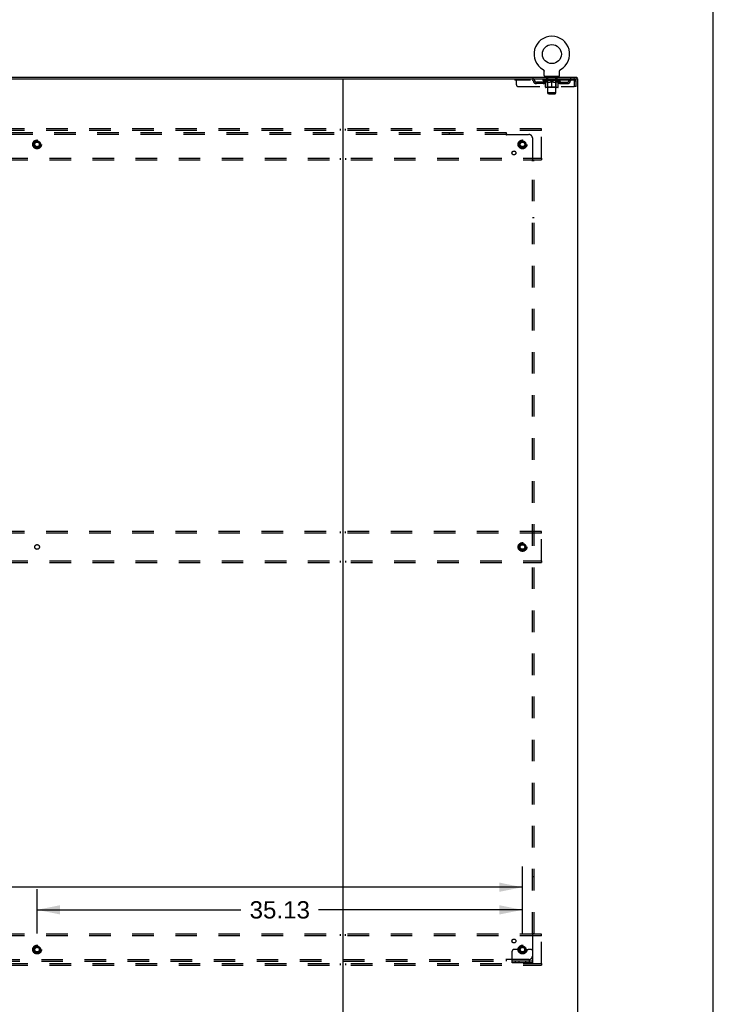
# Model space of a CAD drawing. Header units: inches. Extents: x 0 to 283, y 0 to 183.
# Tile 82 of 82: x 233 to 283, y 63 to 134. Entities that reach past the tile are written whole.
import ezdxf

# ---------------------------------------------------------------- set-up
doc = ezdxf.new("R2010")
doc.units = ezdxf.units.IN
doc.header["$LTSCALE"] = 15.583333
doc.header["$MEASUREMENT"] = 0
doc.linetypes.add('DOT', pattern=[0.2, 0.1, -0.1])
doc.linetypes.add('HIDDEN', pattern=[0.2, 0.1, -0.1])
doc.layers.get('0').update_dxf_attribs({"linetype": 'CONTINUOUS'})
for name, color, linetype in [('DEFAULT_2', 8, 'HIDDEN'), ('DIMENSIONS', 7, 'CONTINUOUS'), ('SUBPANEL', 7, 'CONTINUOUS')]:
    doc.layers.add(name, color=color, linetype=linetype)
doc.styles.get("Standard").update_dxf_attribs({"font": 'arial.ttf'})
doc.dimstyles.new('DIMSTYLE_1', dxfattribs={"dimtxt": 1.25, "dimasz": 1.666667, "dimexe": 0.09, "dimexo": 0.07, "dimgap": 0.0375, "dimtad": 0, "dimtih": 1, "dimtoh": 1, "dimzin": 4, "dimdsep": 46, "dimtxsty": 'Standard', "dimblk": '_FILLED', "dimblk1": '_FILLED', "dimblk2": '_FILLED', "dimcen": 0.09, "dimadec": 3, "dimazin": 1, "dimtfac": 1, "dimtdec": 3, "dimtofl": 0, "dimtmove": 0, "dimatfit": 3, "dimldrblk": '_FILLED', "dimfxl": 0, "dimtolj": 1, "dimtzin": 4, "dimarcsym": 0})

# ---------------------------------------------------------------- blocks, each defined once
blk = doc.blocks.new('_FILLED')
at = {"color": 0, "linetype": 'ByBlock'}
blk.add_solid([(0, 0), (-1, 0.2), (-1, -0.2)], dxfattribs=at)
blk = doc.blocks.new('*D7')
at = {"layer": 'DIMENSIONS', "color": 2, "linetype": 'Continuous'}
for p, q in [((234.399, 68.357), (234.399, 71.566)), ((269.524, 68.357), (269.524, 71.566)), ((234.399, 70.066), (249.152, 70.066)), ((269.524, 70.066), (254.77, 70.066))]:
    blk.add_line(p, q, dxfattribs=at)
at = {"layer": 'DIMENSIONS', "color": 2, "linetype": 'Continuous', "xscale": 1.6666666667, "yscale": 1.6666666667, "zscale": 1.6666666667, "rotation": 180}
blk.add_blockref('_FILLED', (234.399, 70.066), dxfattribs=at)
at = {"layer": 'DIMENSIONS', "color": 2, "linetype": 'Continuous', "xscale": 1.6666666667, "yscale": 1.6666666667, "zscale": 1.6666666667}
blk.add_blockref('_FILLED', (269.524, 70.066), dxfattribs=at)
at = {"layer": 'DIMENSIONS', "color": 2, "linetype": 'Continuous', "insert": (251.961, 70.691), "char_height": 1.25, "width": 4.36803, "attachment_point": 2, "line_spacing_factor": 0.9}
blk.add_mtext('35.13', dxfattribs=at)
blk = doc.blocks.new('*D8')
at = {"layer": 'DIMENSIONS', "color": 2, "linetype": 'Continuous'}
for p, q in [((199.274, 68.357), (199.274, 73.202)), ((269.524, 68.357), (269.524, 73.202)), ((199.274, 71.702), (226.714, 71.702)), ((269.524, 71.702), (232.332, 71.702))]:
    blk.add_line(p, q, dxfattribs=at)
at = {"layer": 'DIMENSIONS', "color": 2, "linetype": 'Continuous', "xscale": 1.6666666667, "yscale": 1.6666666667, "zscale": 1.6666666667, "rotation": 180}
blk.add_blockref('_FILLED', (199.274, 71.702), dxfattribs=at)
at = {"layer": 'DIMENSIONS', "color": 2, "linetype": 'Continuous', "xscale": 1.6666666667, "yscale": 1.6666666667, "zscale": 1.6666666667}
blk.add_blockref('_FILLED', (269.524, 71.702), dxfattribs=at)
at = {"layer": 'DIMENSIONS', "color": 2, "linetype": 'Continuous', "insert": (229.523, 72.327), "char_height": 1.25, "width": 4.36803, "attachment_point": 2, "line_spacing_factor": 0.9}
blk.add_mtext('70.25', dxfattribs=at)

msp = doc.modelspace()

# ---------------------------------------------------------------- linework, layer by layer
at = {"color": 7, "linetype": 'Continuous'}
for p, q in [((283.333, 0), (283.333, 183.333)), ((271.013, 130.854), (271.013, 130.854)), ((271.013, 130.854), (271.018, 130.851)), ((271.016, 130.852), (271.015, 130.853)), ((271.018, 130.851), (271.022, 130.848)), ((271.022, 130.848), (271.026, 130.846)), ((271.026, 130.846), (271.03, 130.842)), ((271.03, 130.843), (271.034, 130.839)), ((271.034, 130.839), (271.038, 130.836)), ((271.038, 130.836), (271.042, 130.833)), ((271.042, 130.833), (271.045, 130.829)), ((271.045, 130.829), (271.049, 130.825)), ((271.049, 130.825), (271.052, 130.821)), ((271.052, 130.822), (271.055, 130.818)), ((271.055, 130.818), (271.058, 130.813)), ((271.058, 130.814), (271.061, 130.809)), ((271.061, 130.809), (271.064, 130.805)), ((271.064, 130.805), (271.067, 130.801)), ((271.067, 130.801), (271.069, 130.796)), ((271.069, 130.796), (271.072, 130.792)), ((271.072, 130.792), (271.074, 130.787)), ((271.074, 130.787), (271.076, 130.783)), ((271.076, 130.783), (271.077, 130.778)), ((271.077, 130.778), (271.079, 130.773)), ((271.079, 130.773), (271.081, 130.768)), ((271.081, 130.768), (271.082, 130.763)), ((271.082, 130.763), (271.083, 130.758)), ((271.083, 130.758), (271.084, 130.753)), ((271.084, 130.753), (271.085, 130.748)), ((271.086, 130.733), (271.086, 130.729)), ((271.086, 130.415), (271.086, 130.729)), ((272.211, 130.415), (272.211, 130.729)), ((272.212, 130.748), (272.213, 130.753)), ((272.212, 130.743), (272.212, 130.748)), ((272.213, 130.753), (272.214, 130.758)), ((272.214, 130.758), (272.215, 130.763)), ((272.215, 130.763), (272.217, 130.768)), ((272.217, 130.768), (272.218, 130.773)), ((272.218, 130.773), (272.22, 130.778)), ((272.22, 130.778), (272.222, 130.783)), ((272.222, 130.783), (272.224, 130.787)), ((272.224, 130.787), (272.226, 130.792)), ((272.226, 130.792), (272.228, 130.796)), ((272.228, 130.796), (272.231, 130.801)), ((272.23, 130.801), (272.233, 130.805)), ((272.233, 130.805), (272.236, 130.809)), ((272.236, 130.809), (272.239, 130.814)), ((272.239, 130.813), (272.242, 130.818)), ((272.242, 130.818), (272.245, 130.822)), ((272.245, 130.821), (272.249, 130.825)), ((272.248, 130.825), (272.252, 130.829)), ((272.252, 130.829), (272.256, 130.833)), ((272.255, 130.833), (272.259, 130.836)), ((272.259, 130.836), (272.263, 130.839)), ((272.263, 130.839), (272.267, 130.843)), ((272.267, 130.842), (272.271, 130.846)), ((272.271, 130.846), (272.275, 130.848)), ((272.275, 130.848), (272.28, 130.851)), ((272.275, 130.848), (272.277, 130.849)), ((272.28, 130.851), (272.284, 130.854)), ((272.283, 130.853), (272.281, 130.852)), ((195.836, 130.316), (273.461, 130.316)), ((212.858, 130.191), (256.439, 130.191)), ((256.524, 130.191), (256.524, 58.441)), ((256.608, 130.191), (273.524, 130.191)), ((272.149, 130.346), (271.149, 130.346)), ((271.149, 130.346), (271.149, 130.316)), ((272.149, 130.346), (272.149, 130.316)), ((273.461, 130.316), (273.461, 130.191)), ((273.524, 58.441), (273.524, 130.191))]:
    msp.add_line(p, q, dxfattribs=at)
at = {"color": 3, "linetype": 'Continuous'}
msp.add_line((256.439, 130.191), (256.608, 130.191), dxfattribs=at)
at = {"color": 7, "linetype": 'Continuous'}
for points in [[(271.085, 130.748), (271.085, 130.743), (271.086, 130.738), (271.086, 130.733)], [(272.211, 130.729), (272.211, 130.733), (272.211, 130.738), (272.212, 130.743)], [(272.211, 130.729), (272.211, 130.733), (272.211, 130.738)]]:
    msp.add_lwpolyline(points, dxfattribs=at)
msp.add_circle((271.649, 131.974), 0.688, dxfattribs=at)
for centre, radius, start, end in [((271.649, 131.974), 1.288, 299.50527, 240.49473), ((271.155, 130.415), 0.069, 180, 265), ((272.142, 130.415), 0.069, 275, 360)]:
    msp.add_arc(centre, radius, start, end, dxfattribs=at)
at = {"layer": 'DEFAULT_2', "color": 8, "linetype": 'HIDDEN'}
for p, q in [((271.021, 130.849), (271.022, 130.848)), ((272.284, 130.854), (272.284, 130.854)), ((268.961, 130.191), (268.961, 130.087)), ((273.232, 130.087), (268.961, 130.087)), ((269.086, 129.753), (269.086, 130.191)), ((270.061, 130.191), (270.061, 130.087)), ((270.534, 129.836), (270.534, 129.94)), ((271.017, 129.94), (270.534, 129.94)), ((271.017, 129.836), (270.534, 129.836)), ((270.784, 129.836), (270.784, 129.94)), ((271.015, 130.061), (271.015, 130.108)), ((272.282, 130.061), (271.015, 130.061)), ((271.175, 129.949), (271.015, 130.061)), ((271.025, 130.101), (271.025, 130.108)), ((271.034, 130.098), (271.034, 130.101)), ((271.034, 130.098), (272.264, 130.098)), ((271.043, 130.098), (271.043, 130.101)), ((271.043, 130.098), (271.043, 130.101)), ((271.054, 130.101), (271.054, 130.108)), ((271.07, 130.098), (271.07, 130.101)), ((271.072, 130.098), (271.072, 130.101)), ((271.1, 130.101), (271.1, 130.108)), ((271.115, 130.098), (271.115, 130.101)), ((271.117, 130.098), (271.117, 130.101)), ((271.322, 130.101), (271.12, 130.101)), ((271.164, 130.101), (271.164, 130.108)), ((271.165, 130.098), (271.165, 130.101)), ((271.166, 130.098), (271.166, 130.101)), ((271.169, 130.098), (271.169, 130.101)), ((271.175, 129.949), (271.185, 129.949)), ((271.176, 130.098), (271.176, 130.101)), ((271.176, 130.098), (271.176, 130.101)), ((271.179, 130.098), (271.179, 130.101)), ((271.183, 130.098), (271.183, 130.102)), ((271.185, 129.586), (271.185, 129.993)), ((271.187, 130.098), (271.187, 130.101)), ((271.201, 130.098), (271.201, 130.101)), ((271.211, 130.087), (271.211, 130.191)), ((271.219, 130.098), (271.219, 130.101)), ((271.22, 130.098), (271.22, 130.103)), ((271.24, 130.098), (271.24, 130.101)), ((271.242, 130.101), (271.242, 130.108)), ((271.246, 130.346), (271.246, 130.316)), ((271.251, 130.098), (271.251, 130.101)), ((271.255, 130.098), (271.255, 130.101)), ((271.265, 130.098), (271.265, 130.101)), ((271.276, 130.098), (271.276, 130.105)), ((271.284, 130.256), (271.284, 130.336)), ((271.291, 130.098), (271.291, 130.101)), ((271.354, 130.246), (271.294, 130.246)), ((271.294, 130.098), (271.294, 130.101)), ((271.322, 130.098), (271.322, 130.101)), ((271.389, 130.101), (271.327, 130.101)), ((271.327, 129.949), (271.507, 129.949)), ((271.332, 130.101), (271.332, 130.108)), ((271.336, 129.589), (271.336, 130.058)), ((271.339, 130.098), (271.339, 130.101)), ((271.343, 130.098), (271.343, 130.101)), ((271.349, 129.165), (271.349, 130.236)), ((271.349, 130.098), (271.349, 130.106)), ((271.354, 130.098), (271.354, 130.101)), ((271.365, 130.098), (271.365, 130.101)), ((271.389, 130.098), (271.389, 130.101)), ((271.464, 130.101), (271.404, 130.101)), ((271.425, 130.098), (271.425, 130.101)), ((271.432, 130.101), (271.432, 130.108)), ((271.436, 130.098), (271.436, 130.101)), ((271.438, 130.098), (271.438, 130.107)), ((271.441, 130.098), (271.441, 130.101)), ((271.448, 130.098), (271.448, 130.101)), ((271.464, 130.098), (271.464, 130.101)), ((271.544, 130.101), (271.49, 130.101)), ((271.503, 130.098), (271.503, 130.101)), ((271.534, 130.101), (271.612, 130.105)), ((271.539, 130.101), (271.539, 130.108)), ((271.539, 130.107), (271.539, 130.108)), ((271.539, 130.101), (271.539, 130.107)), ((271.539, 130.098), (271.539, 130.101)), ((271.543, 130.098), (271.543, 130.101)), ((271.544, 130.098), (271.544, 130.101)), ((271.545, 130.098), (271.545, 130.101)), ((271.58, 130.101), (271.644, 130.101)), ((271.585, 130.098), (271.585, 130.101)), ((271.59, 130.101), (271.59, 130.104)), ((271.612, 130.101), (271.612, 130.105)), ((271.628, 130.098), (271.628, 130.101)), ((271.646, 130.101), (271.646, 130.101)), ((271.646, 130.098), (271.646, 130.101)), ((271.646, 130.098), (271.646, 130.101)), ((271.649, 130.101), (271.649, 130.108)), ((271.649, 130.108), (271.763, 130.101)), ((271.649, 129.549), (271.649, 129.993)), ((271.651, 130.098), (271.651, 130.101)), ((271.651, 130.098), (271.651, 130.101)), ((271.651, 130.101), (271.651, 130.101)), ((271.669, 130.101), (271.718, 130.101)), ((271.669, 130.098), (271.669, 130.101)), ((271.712, 130.098), (271.712, 130.101)), ((271.753, 130.101), (271.808, 130.101)), ((271.753, 130.098), (271.753, 130.101)), ((271.753, 130.098), (271.753, 130.101)), ((271.754, 130.098), (271.754, 130.101)), ((271.758, 130.107), (271.759, 130.108)), ((271.758, 130.101), (271.758, 130.107)), ((271.758, 130.098), (271.758, 130.101)), ((271.759, 130.101), (271.759, 130.108)), ((271.79, 129.949), (271.97, 129.949)), ((271.795, 130.098), (271.795, 130.101)), ((271.834, 130.101), (271.893, 130.101)), ((271.834, 130.098), (271.834, 130.101)), ((271.849, 130.098), (271.849, 130.101)), ((271.856, 130.098), (271.856, 130.101)), ((271.859, 130.098), (271.859, 130.107)), ((271.862, 130.098), (271.862, 130.101)), ((271.865, 130.101), (271.865, 130.108)), ((271.872, 130.098), (271.872, 130.101)), ((271.909, 130.101), (271.971, 130.101)), ((271.909, 130.098), (271.909, 130.101)), ((271.933, 130.098), (271.933, 130.101)), ((272.004, 130.246), (271.944, 130.246)), ((271.944, 130.098), (271.944, 130.101)), ((271.948, 130.098), (271.948, 130.106)), ((271.949, 129.165), (271.949, 130.236)), ((271.954, 130.098), (271.954, 130.101)), ((271.958, 130.098), (271.958, 130.101)), ((271.961, 129.589), (271.961, 130.058)), ((271.965, 130.101), (271.965, 130.108)), ((271.976, 130.101), (272.177, 130.101)), ((271.976, 130.098), (271.976, 130.101)), ((272.003, 130.098), (272.003, 130.101)), ((272.006, 130.098), (272.006, 130.101)), ((272.014, 130.256), (272.014, 130.336)), ((272.021, 130.098), (272.021, 130.105)), ((272.033, 130.098), (272.033, 130.101)), ((272.042, 130.098), (272.042, 130.101)), ((272.046, 130.098), (272.046, 130.101)), ((272.052, 130.346), (272.052, 130.316)), ((272.056, 130.101), (272.056, 130.108)), ((272.057, 130.098), (272.057, 130.101)), ((272.078, 130.098), (272.078, 130.103)), ((272.078, 130.098), (272.078, 130.101)), ((272.086, 130.087), (272.086, 130.191)), ((272.096, 130.098), (272.096, 130.101)), ((272.11, 130.098), (272.11, 130.101)), ((272.112, 129.586), (272.112, 129.993)), ((272.112, 129.949), (272.123, 129.949)), ((272.115, 130.098), (272.115, 130.102)), ((272.118, 130.098), (272.118, 130.101)), ((272.121, 130.098), (272.121, 130.101)), ((272.121, 130.098), (272.121, 130.101)), ((272.123, 129.949), (272.282, 130.061)), ((272.129, 130.098), (272.129, 130.101)), ((272.132, 130.098), (272.132, 130.101)), ((272.132, 130.098), (272.132, 130.101)), ((272.134, 130.101), (272.134, 130.108)), ((272.18, 130.098), (272.18, 130.101)), ((272.183, 130.098), (272.183, 130.101)), ((272.197, 130.101), (272.197, 130.108)), ((272.226, 130.098), (272.226, 130.101)), ((272.227, 130.098), (272.227, 130.101)), ((272.244, 130.101), (272.244, 130.108)), ((272.254, 130.098), (272.254, 130.101)), ((272.255, 130.098), (272.255, 130.101)), ((272.264, 130.098), (272.264, 130.101)), ((272.272, 130.101), (272.272, 130.108)), ((272.28, 129.94), (272.763, 129.94)), ((272.28, 129.836), (272.763, 129.836)), ((272.282, 130.061), (272.282, 130.108)), ((272.513, 129.836), (272.513, 129.94)), ((272.763, 129.836), (272.763, 129.94)), ((273.232, 130.191), (273.232, 130.087)), ((273.26, 130.038), (273.265, 130.024)), ((273.265, 130.024), (273.265, 129.628)), ((273.399, 130.024), (273.295, 130.024)), ((273.295, 129.628), (273.295, 130.024)), ((273.399, 129.628), (273.399, 130.024)), ((269.211, 129.628), (273.265, 129.628)), ((272.075, 129.549), (271.222, 129.549)), ((271.336, 129.589), (271.296, 129.549)), ((271.961, 129.589), (271.336, 129.589)), ((271.949, 129.165), (271.349, 129.165)), ((271.418, 129.096), (271.349, 129.165)), ((271.418, 129.096), (271.88, 129.096)), ((271.88, 129.096), (271.949, 129.165)), ((271.961, 129.589), (272.001, 129.549)), ((273.399, 129.628), (273.295, 129.628)), ((270.899, 126.566), (197.899, 126.566)), ((270.899, 126.441), (197.899, 126.441)), ((256.336, 126.566), (256.336, 126.441)), ((256.711, 126.441), (256.711, 126.566)), ((270.899, 126.441), (270.899, 126.566)), ((270.899, 124.441), (270.899, 126.441)), ((197.899, 124.441), (270.899, 124.441)), ((197.899, 124.316), (270.899, 124.316)), ((256.336, 124.441), (256.336, 124.316)), ((256.711, 124.441), (256.711, 124.316)), ((270.899, 124.441), (270.899, 124.316)), ((270.899, 97.441), (197.899, 97.441)), ((270.899, 97.316), (197.899, 97.316)), ((256.336, 97.441), (256.336, 97.316)), ((256.711, 97.316), (256.711, 97.441)), ((270.899, 97.316), (270.899, 97.441)), ((270.899, 95.316), (270.899, 97.316)), ((197.899, 95.316), (270.899, 95.316)), ((197.899, 95.191), (270.899, 95.191)), ((256.336, 95.316), (256.336, 95.191)), ((256.711, 95.316), (256.711, 95.191)), ((270.899, 95.316), (270.899, 95.191)), ((270.899, 68.316), (197.899, 68.316)), ((270.899, 68.191), (197.899, 68.191)), ((256.336, 68.316), (256.336, 68.191)), ((256.711, 68.191), (256.711, 68.316)), ((270.899, 68.191), (270.899, 68.316)), ((270.899, 66.191), (270.899, 68.191)), ((268.774, 66.243), (268.774, 67.066)), ((268.988, 67.191), (268.899, 67.191)), ((269.109, 67.191), (268.988, 67.191)), ((269.349, 67.191), (269.109, 67.191)), ((269.699, 67.191), (269.938, 67.191)), ((270.059, 67.191), (269.938, 67.191)), ((270.149, 67.191), (270.059, 67.191)), ((270.274, 66.243), (270.274, 67.066)), ((270.274, 66.347), (268.774, 66.347)), ((269.021, 66.243), (269.021, 66.347)), ((269.277, 66.243), (269.277, 66.347)), ((269.771, 66.243), (269.771, 66.347)), ((270.027, 66.243), (270.027, 66.347)), ((197.899, 66.191), (270.899, 66.191)), ((197.899, 66.066), (270.899, 66.066)), ((256.336, 66.191), (256.336, 66.066)), ((256.711, 66.191), (256.711, 66.066)), ((270.274, 66.243), (268.774, 66.243)), ((270.899, 66.191), (270.899, 66.066))]:
    msp.add_line(p, q, dxfattribs=at)
for points in [[(271.335, 129.949), (271.31, 129.954), (271.286, 129.959), (271.261, 129.966), (271.236, 129.974), (271.211, 129.983), (271.185, 129.993)], [(271.185, 129.992), (271.21, 129.982), (271.234, 129.974), (271.257, 129.966), (271.281, 129.96), (271.304, 129.954), (271.327, 129.949)], [(271.649, 129.993), (271.623, 129.983), (271.597, 129.974), (271.572, 129.966), (271.547, 129.959), (271.522, 129.954), (271.498, 129.949)], [(271.507, 129.949), (271.531, 129.954), (271.554, 129.96), (271.577, 129.966), (271.601, 129.974), (271.625, 129.982), (271.649, 129.991)], [(271.8, 129.949), (271.775, 129.954), (271.75, 129.96), (271.725, 129.966), (271.7, 129.974), (271.674, 129.983), (271.649, 129.993)], [(271.649, 129.991), (271.673, 129.982), (271.697, 129.973), (271.72, 129.966), (271.744, 129.959), (271.767, 129.954), (271.79, 129.949)], [(272.112, 129.993), (272.086, 129.983), (272.061, 129.974), (272.036, 129.966), (272.011, 129.959), (271.987, 129.954), (271.962, 129.949)], [(271.97, 129.949), (271.993, 129.954), (272.017, 129.96), (272.04, 129.966), (272.064, 129.974), (272.088, 129.982), (272.112, 129.992)], [(273.236, 130.186), (273.234, 130.19), (273.232, 130.191)], [(273.243, 130.077), (273.241, 130.08), (273.239, 130.083), (273.236, 130.085), (273.234, 130.086), (273.232, 130.087)], [(273.236, 130.186), (273.239, 130.181), (273.241, 130.174), (273.243, 130.165), (273.246, 130.154), (273.248, 130.142), (273.25, 130.128), (273.253, 130.112), (273.255, 130.096), (273.258, 130.079), (273.26, 130.061), (273.262, 130.042), (273.265, 130.024)], [(273.243, 130.077), (273.246, 130.073), (273.248, 130.068), (273.25, 130.063), (273.253, 130.057), (273.255, 130.051), (273.258, 130.044), (273.26, 130.038)]]:
    msp.add_lwpolyline(points, dxfattribs=at)
for centre, radius in [((234.399, 125.441), 0.318), ((234.399, 125.441), 0.183), ((234.399, 125.441), 0.166), ((269.524, 125.441), 0.318), ((269.524, 125.441), 0.183), ((269.524, 125.441), 0.166), ((269.524, 96.316), 0.318), ((269.524, 96.316), 0.183), ((269.524, 96.316), 0.166), ((234.399, 67.191), 0.318), ((234.399, 67.191), 0.183), ((234.399, 67.191), 0.166), ((269.524, 67.191), 0.318), ((269.524, 67.191), 0.183), ((269.524, 67.191), 0.166)]:
    msp.add_circle(centre, radius, dxfattribs=at)
at = {"layer": 'DEFAULT_2', "color": 8, "linetype": 'DOT'}
for centre in [(234.399, 125.441), (269.524, 125.441), (234.399, 96.316), (269.524, 96.316), (234.399, 67.191), (269.524, 67.191)]:
    msp.add_circle(centre, 0.17, dxfattribs=at)
at = {"layer": 'DEFAULT_2', "color": 8, "linetype": 'HIDDEN'}
for centre, radius, start, end in [((269.211, 129.753), 0.125, 180, 270), ((270.245, 130.024), 0.167, 8.07163, 90), ((270.245, 130.024), 0.0625, 7.98631, 90), ((270.534, 130.065), 0.229, 187.98631, 270), ((270.534, 130.065), 0.125, 188.07163, 270), ((271.017, 130.065), 0.125, 270, 351.92837), ((271.017, 130.065), 0.229, 270, 352.01369), ((271.306, 130.024), 0.167, 90, 171.92837), ((271.155, 130.415), 0.069, 265, 270), ((271.306, 130.024), 0.0625, 90, 172.01369), ((271.274, 130.336), 0.01, 0, 90), ((271.294, 130.256), 0.01, 180, 270), ((271.296, 130.058), 0.0398, 0, 90), ((271.339, 130.236), 0.01, 0, 90), ((271.959, 130.236), 0.01, 90, 180), ((272.001, 130.058), 0.0398, 90, 180), ((271.991, 130.024), 0.167, 8.07163, 90), ((271.992, 130.024), 0.0625, 7.98631, 90), ((272.004, 130.256), 0.01, 270, 360), ((272.024, 130.336), 0.01, 90, 180), ((272.28, 130.065), 0.229, 187.98631, 270), ((272.142, 130.415), 0.069, 270, 275), ((272.28, 130.065), 0.125, 188.07163, 270), ((272.763, 130.065), 0.125, 270, 351.92837), ((272.763, 130.065), 0.229, 270, 352.01369), ((273.052, 130.024), 0.167, 90, 171.92837), ((273.052, 130.024), 0.0625, 90, 172.01369), ((273.232, 130.024), 0.167, 0, 90), ((273.232, 130.024), 0.063, 0, 90), ((271.222, 129.586), 0.0371, 180, 270), ((272.075, 129.586), 0.0371, 270, 360), ((268.899, 67.066), 0.125, 90, 180), ((269.524, 67.191), 0.175, 180, 360), ((270.149, 67.066), 0.125, 0, 90)]:
    msp.add_arc(centre, radius, start, end, dxfattribs=at)
for centre, major_axis, ratio, start_param, end_param in [((271.649, 130.108), (0.633, 0.007), 0.05963, 2.96643, 3.140963), ((270.996, 130.096), (0.198, 0), 0.060556, 0.430652, 1.470503), ((271.649, 130.108), (0.633, 0), 0.060556, -3.141593, -2.96706), ((270.996, 130.089), (0.198, 0.002), 0.05963, 1.376596, 1.469874), ((271.649, 130.108), (0.633, 0.013), 0.05688, 2.791345, 2.965878), ((270.971, 130.096), (0.198, 0.002), 0.05963, 0.25549, 1.295341), ((271.04, 130.096), (0.198, -0.002), 0.05963, 0.605815, 1.645666), ((271.649, 130.108), (0.633, -0.007), 0.05963, -2.96643, -2.791898), ((271.04, 130.089), (0.198, 0), 0.060556, 1.551758, 1.645036), ((270.971, 130.089), (0.198, 0.004), 0.05688, 1.20151, 1.294789), ((271.041, 130.091), (0.164, 0.002), 0.05963, 1.065228, 1.614276), ((271.021, 130.091), (0.164, 0.003), 0.05688, 0.890143, 1.43919), ((271.079, 130.091), (0.164, 0), 0.060556, 1.240391, 1.789438), ((271.649, 130.108), (0.633, 0.019), 0.052395, 2.616403, 2.790936), ((270.967, 130.096), (0.198, 0.004), 0.05688, 0.080405, 1.120256), ((271.102, 130.096), (0.198, -0.004), 0.05688, 0.7809, 1.820751), ((271.649, 130.108), (0.633, -0.013), 0.05688, -2.791345, -2.616812), ((271.102, 130.089), (0.198, -0.002), 0.05963, 1.72692, 1.820198), ((270.967, 130.089), (0.198, 0.006), 0.052395, 1.026568, 1.119847), ((271.02, 130.091), (0.164, 0.005), 0.052395, 0.715201, 1.264248), ((271.135, 130.091), (0.164, -0.002), 0.05963, 1.415553, 1.9646), ((271.649, 130.108), (0.633, 0.025), 0.046319, 2.441654, 2.616187), ((271.182, 130.096), (0.198, -0.006), 0.052395, 0.955842, 1.995693), ((271.649, 130.108), (0.633, -0.019), 0.052395, -2.616403, -2.44187), ((270.984, 130.096), (0.198, 0.006), 0.052395, -0.094537, 0.945314), ((271.182, 130.089), (0.198, -0.004), 0.05688, 1.902006, 1.995284), ((270.984, 130.089), (0.198, 0.008), 0.046319, 0.851819, 0.945098), ((271.039, 130.091), (0.164, 0.006), 0.046319, 0.540452, 1.089499), ((271.206, 130.091), (0.164, -0.003), 0.05688, 1.590638, 2.139686), ((271.649, 130.108), (0.633, 0.029), 0.038841, 2.267123, 2.441656), ((271.275, 130.096), (0.198, -0.008), 0.046319, 1.130591, 2.170442), ((271.022, 130.096), (0.198, 0.008), 0.046319, -0.269286, 0.770565), ((271.649, 130.108), (0.633, -0.025), 0.046319, -2.441654, -2.267121), ((271.275, 130.089), (0.198, -0.006), 0.052395, 2.076947, 2.170226), ((271.022, 130.089), (0.198, 0.009), 0.038841, 0.677289, 0.770567), ((271.076, 130.091), (0.164, 0.008), 0.038841, 0.365921, 0.914969), ((271.29, 130.091), (0.164, -0.005), 0.052395, 1.76558, 2.314627), ((271.649, 130.108), (0.633, 0.033), 0.030195, 2.09281, 2.267343), ((271.38, 130.096), (0.198, -0.009), 0.038841, 1.305122, 2.344973), ((271.078, 130.096), (0.198, 0.009), 0.038841, -0.443817, 0.596034), ((271.649, 130.108), (0.633, -0.029), 0.038841, -2.267123, -2.092591), ((271.38, 130.089), (0.198, -0.008), 0.046319, 2.251696, 2.344975), ((271.078, 130.089), (0.198, 0.01), 0.030195, 0.502975, 0.596254), ((271.13, 130.091), (0.164, 0.009), 0.030195, 0.191608, 0.740655), ((271.386, 130.091), (0.164, -0.006), 0.046319, 1.940329, 2.489376), ((271.151, 130.096), (0.198, 0.01), 0.030195, -0.61813, 0.421721), ((271.649, 130.108), (0.633, 0.036), 0.020645, 1.918687, 2.09322), ((271.493, 130.096), (0.198, -0.01), 0.030195, 1.479435, 2.519286), ((271.649, 130.108), (0.633, -0.033), 0.030195, -2.09281, -1.918277), ((271.493, 130.089), (0.198, -0.009), 0.038841, 2.426227, 2.519505), ((271.151, 130.089), (0.198, 0.011), 0.020645, 0.328852, 0.422131), ((271.2, 130.091), (0.164, 0.009), 0.020645, 0.017485, 0.566532), ((271.489, 130.091), (0.164, -0.008), 0.038841, 2.11486, 2.663907), ((271.24, 130.096), (0.198, 0.011), 0.020645, -0.792253, 0.247598), ((271.649, 130.108), (0.633, 0.038), 0.010478, 1.744704, 1.919237), ((271.611, 130.096), (0.198, -0.011), 0.020645, 1.653558, 2.693409), ((271.649, 130.108), (0.633, -0.036), 0.020645, -1.918687, -1.744154), ((271.611, 130.089), (0.198, -0.01), 0.030195, 2.60054, 2.693819), ((271.24, 130.089), (0.198, 0.012), 0.010478, 0.154869, 0.248148), ((271.284, 130.091), (0.164, 0.01), 0.010478, 6.126688, 6.675735), ((271.598, 130.091), (0.164, -0.009), 0.030195, 2.289173, 2.83822), ((271.341, 130.096), (0.198, 0.012), 0.010478, -0.966236, -0.000846), ((271.729, 130.096), (0.198, -0.012), 0.010478, 1.827541, 2.867392), ((271.649, 130.108), (0.633, -0.038), 0.010478, -1.744704, -1.570171), ((271.729, 130.089), (0.198, -0.011), 0.020645, 2.774664, 2.867942), ((271.707, 130.091), (0.164, -0.009), 0.020645, 2.463296, 3.012344), ((271.568, 130.096), (0.198, 0.012), 0.010478, 0.274201, 1.314052), ((271.482, 130.091), (0.164, 0.01), 0.010478, -0.000298, 0.504314), ((271.451, 130.089), (0.198, 0.012), 0.010478, 0.192946, 0.399283), ((271.649, 130.108), (0.633, 0.038), 0.010478, -1.578586, -1.396888), ((271.846, 130.089), (0.198, -0.012), 0.010478, 2.948646, 3.041925), ((271.815, 130.091), (0.164, -0.01), 0.010478, 2.637279, 3.142076), ((271.687, 130.096), (0.198, 0.011), 0.020645, 0.448184, 1.488034), ((271.59, 130.091), (0.164, 0.009), 0.020645, 0.129249, 0.678296), ((271.568, 130.089), (0.198, 0.011), 0.020645, 0.273651, 0.366929), ((271.956, 130.096), (0.198, -0.012), 0.010478, -3.140747, -2.175357), ((271.649, 130.108), (0.633, 0.036), 0.020645, -1.397439, -1.222906), ((271.649, 130.108), (0.633, -0.038), 0.010478, 1.222355, 1.396888), ((271.804, 130.096), (0.198, 0.01), 0.030195, 0.622307, 1.662158), ((271.7, 130.091), (0.164, 0.009), 0.030195, 0.303372, 0.852419), ((272.013, 130.091), (0.164, -0.01), 0.010478, 2.749043, 3.29809), ((272.057, 130.096), (0.198, -0.011), 0.020645, 2.893995, 3.933846), ((271.687, 130.089), (0.198, 0.01), 0.030195, 0.447774, 0.541052), ((272.057, 130.089), (0.198, -0.012), 0.010478, 2.893445, 2.986723), ((271.649, 130.108), (0.633, 0.033), 0.030195, -1.223315, -1.048783), ((271.649, 130.108), (0.633, -0.036), 0.020645, 1.048373, 1.222906), ((271.917, 130.096), (0.198, 0.009), 0.038841, 0.79662, 1.836471), ((271.808, 130.091), (0.164, 0.008), 0.038841, 0.477686, 1.026733), ((272.097, 130.091), (0.164, -0.009), 0.020645, 2.57506, 3.124108), ((272.146, 130.096), (0.198, -0.01), 0.030195, 2.719872, 3.759723), ((272.022, 130.096), (0.198, 0.008), 0.046319, 0.971151, 2.011002), ((271.804, 130.089), (0.198, 0.009), 0.038841, 0.622087, 0.715366), ((272.146, 130.089), (0.198, -0.011), 0.020645, 2.719462, 2.812741), ((271.649, 130.108), (0.633, 0.029), 0.038841, -1.049002, -0.874469), ((271.649, 130.108), (0.633, -0.033), 0.030195, 0.87425, 1.048783), ((271.911, 130.091), (0.164, 0.006), 0.046319, 0.652216, 1.201263), ((272.116, 130.096), (0.198, 0.006), 0.052395, 1.1459, 2.185751), ((272.167, 130.091), (0.164, -0.009), 0.030195, 2.400937, 2.949985), ((272.219, 130.096), (0.198, -0.009), 0.038841, 2.545558, 3.585409), ((272.007, 130.091), (0.164, 0.005), 0.052395, 0.826965, 1.376012), ((271.917, 130.089), (0.198, 0.008), 0.046319, 0.796618, 0.889896), ((272.219, 130.089), (0.198, -0.01), 0.030195, 2.545339, 2.638617), ((272.195, 130.096), (0.198, 0.004), 0.05688, 1.320842, 2.360692), ((271.649, 130.108), (0.633, 0.025), 0.046319, -0.874471, -0.699939), ((271.649, 130.108), (0.633, -0.029), 0.038841, 0.699936, 0.874469), ((272.276, 130.096), (0.198, -0.008), 0.046319, 2.371028, 3.410879), ((272.221, 130.091), (0.164, -0.008), 0.038841, 2.226624, 2.775671), ((272.258, 130.096), (0.198, 0.002), 0.05963, 1.495927, 2.535778), ((272.092, 130.091), (0.164, 0.003), 0.05688, 1.001907, 1.550954), ((272.313, 130.096), (0.198, -0.006), 0.052395, 2.196279, 3.23613), ((272.022, 130.089), (0.198, 0.006), 0.052395, 0.971367, 1.064645), ((272.258, 130.091), (0.164, -0.006), 0.046319, 2.052093, 2.601141), ((272.276, 130.089), (0.198, -0.009), 0.038841, 2.371026, 2.464304), ((272.302, 130.096), (0.198, 0), 0.060556, 1.671089, 2.71094), ((272.33, 130.096), (0.198, -0.004), 0.05688, 2.021337, 3.061188), ((271.649, 130.108), (0.633, 0.019), 0.052395, -0.699723, -0.52519), ((271.649, 130.108), (0.633, -0.025), 0.046319, 0.525406, 0.699939), ((272.326, 130.096), (0.198, -0.002), 0.05963, 1.846251, 2.886102), ((272.163, 130.091), (0.164, 0.002), 0.05963, 1.176993, 1.72604), ((272.277, 130.091), (0.164, -0.005), 0.052395, 1.877344, 2.426392), ((272.218, 130.091), (0.164, 0), 0.060556, 1.352155, 1.901202), ((272.276, 130.091), (0.164, -0.003), 0.05688, 1.702402, 2.25145), ((272.256, 130.091), (0.164, -0.002), 0.05963, 1.527317, 2.076364), ((272.116, 130.089), (0.198, 0.004), 0.05688, 1.146309, 1.239587), ((272.313, 130.089), (0.198, -0.008), 0.046319, 2.196495, 2.289773), ((271.649, 130.108), (0.633, 0.013), 0.05688, -0.524781, -0.350248), ((271.649, 130.108), (0.633, -0.019), 0.052395, 0.350657, 0.52519), ((272.195, 130.089), (0.198, 0.002), 0.05963, 1.321394, 1.414673), ((272.33, 130.089), (0.198, -0.006), 0.052395, 2.021746, 2.115024), ((271.649, 130.108), (0.633, 0.007), 0.05963, -0.349695, -0.175162), ((271.649, 130.108), (0.633, -0.013), 0.05688, 0.175715, 0.350248), ((272.258, 130.089), (0.198, 0), 0.060556, 1.496556, 1.589835), ((272.326, 130.089), (0.198, -0.004), 0.05688, 1.846804, 1.940083), ((272.302, 130.089), (0.198, -0.002), 0.05963, 1.671719, 1.764997), ((271.649, 130.108), (0.633, 0), 0.060556, -0.174533, 0), ((271.649, 130.108), (0.633, -0.007), 0.05963, 0.000629, 0.175162)]:
    msp.add_ellipse(centre, major_axis=major_axis, ratio=ratio, start_param=start_param, end_param=end_param, dxfattribs=at)
at = {"layer": 'SUBPANEL', "color": 8, "linetype": 'HIDDEN'}
for p, q in [((268.367, 126.284), (200.43, 126.284)), ((268.367, 126.159), (200.43, 126.159)), ((264.242, 126.159), (264.242, 126.284)), ((268.367, 126.118), (268.367, 126.284)), ((268.403, 126.159), (269.992, 126.159)), ((270.242, 125.909), (270.242, 124.32)), ((270.202, 124.284), (270.367, 124.284)), ((270.242, 68.347), (270.242, 124.284)), ((270.261, 124.301), (270.254, 124.309)), ((270.367, 68.347), (270.367, 124.284)), ((270.242, 120.159), (270.367, 120.159)), ((270.242, 72.472), (270.367, 72.472)), ((270.202, 68.347), (270.367, 68.347)), ((270.242, 68.311), (270.242, 66.722)), ((200.43, 66.472), (268.367, 66.472)), ((200.43, 66.347), (268.367, 66.347)), ((264.242, 66.472), (264.242, 66.347)), ((268.367, 66.347), (268.367, 66.513)), ((268.384, 66.453), (268.392, 66.46)), ((269.992, 66.472), (268.403, 66.472))]:
    msp.add_line(p, q, dxfattribs=at)
for points in [[(268.367, 126.198), (268.369, 126.195), (268.371, 126.193), (268.373, 126.191), (268.374, 126.189), (268.376, 126.187), (268.378, 126.185), (268.379, 126.183), (268.381, 126.181), (268.383, 126.18), (268.384, 126.178), (268.39, 126.173)], [(268.367, 126.118), (268.369, 126.119), (268.371, 126.12), (268.373, 126.121), (268.374, 126.122), (268.376, 126.123), (268.377, 126.124), (268.379, 126.125), (268.38, 126.127), (268.382, 126.128), (268.383, 126.13), (268.384, 126.132), (268.386, 126.134), (268.387, 126.136), (268.388, 126.138), (268.39, 126.14), (268.393, 126.145)], [(268.39, 126.173), (268.392, 126.171), (268.394, 126.169), (268.396, 126.167), (268.398, 126.165), (268.399, 126.163), (268.401, 126.161), (268.403, 126.159)], [(268.393, 126.145), (268.394, 126.147), (268.395, 126.149), (268.397, 126.152), (268.398, 126.154), (268.4, 126.156), (268.401, 126.158), (268.403, 126.159)], [(270.202, 124.284), (270.202, 124.286), (270.203, 124.288), (270.204, 124.289), (270.205, 124.291), (270.206, 124.293), (270.207, 124.294), (270.208, 124.296), (270.21, 124.297), (270.211, 124.299), (270.213, 124.3), (270.215, 124.301), (270.217, 124.303), (270.219, 124.304), (270.221, 124.305), (270.223, 124.307)], [(270.223, 124.307), (270.228, 124.309), (270.23, 124.311), (270.232, 124.312), (270.235, 124.314), (270.237, 124.315), (270.239, 124.317), (270.241, 124.318), (270.242, 124.32)], [(270.254, 124.309), (270.252, 124.311), (270.25, 124.313), (270.248, 124.315), (270.246, 124.316), (270.244, 124.318), (270.242, 124.32)], [(270.281, 124.284), (270.278, 124.286), (270.276, 124.288), (270.274, 124.29), (270.272, 124.291), (270.27, 124.293), (270.268, 124.295), (270.266, 124.296), (270.264, 124.298), (270.263, 124.3), (270.261, 124.301)], [(270.202, 68.347), (270.202, 68.345), (270.203, 68.343), (270.204, 68.342), (270.205, 68.34), (270.206, 68.338), (270.207, 68.337), (270.208, 68.335), (270.21, 68.334), (270.211, 68.332), (270.213, 68.331), (270.215, 68.33), (270.217, 68.328), (270.219, 68.327), (270.221, 68.326), (270.223, 68.324), (270.228, 68.322)], [(270.228, 68.322), (270.23, 68.32), (270.232, 68.319), (270.235, 68.317), (270.237, 68.316), (270.239, 68.314), (270.241, 68.313), (270.242, 68.311)], [(270.256, 68.325), (270.254, 68.323), (270.252, 68.321), (270.25, 68.319), (270.248, 68.317), (270.246, 68.315), (270.244, 68.313), (270.242, 68.311)], [(270.281, 68.347), (270.278, 68.345), (270.276, 68.343), (270.274, 68.342), (270.272, 68.34), (270.27, 68.338), (270.268, 68.336), (270.266, 68.335), (270.264, 68.333), (270.263, 68.331), (270.261, 68.33), (270.256, 68.325)], [(268.367, 66.513), (268.369, 66.512), (268.371, 66.511), (268.373, 66.51), (268.374, 66.509), (268.376, 66.508), (268.377, 66.507), (268.379, 66.506), (268.38, 66.504), (268.382, 66.503), (268.383, 66.501), (268.384, 66.499), (268.386, 66.497), (268.387, 66.495), (268.388, 66.493), (268.39, 66.491)], [(268.367, 66.433), (268.369, 66.436), (268.371, 66.438), (268.373, 66.44), (268.374, 66.442), (268.376, 66.444), (268.378, 66.446), (268.379, 66.448), (268.381, 66.45), (268.383, 66.451), (268.384, 66.453)], [(268.39, 66.491), (268.393, 66.487), (268.394, 66.484), (268.395, 66.482), (268.397, 66.48), (268.398, 66.477), (268.4, 66.475), (268.401, 66.474), (268.403, 66.472)], [(268.392, 66.46), (268.394, 66.462), (268.396, 66.464), (268.398, 66.466), (268.399, 66.468), (268.401, 66.47), (268.403, 66.472)]]:
    msp.add_lwpolyline(points, dxfattribs=at)
for centre, radius in [((234.399, 125.441), 0.25), ((269.524, 125.441), 0.25), ((268.905, 124.822), 0.141), ((269.524, 96.316), 0.25), ((268.905, 67.809), 0.141), ((234.399, 67.191), 0.25), ((269.524, 67.191), 0.25)]:
    msp.add_circle(centre, radius, dxfattribs=at)
for centre, start, end in [((269.992, 125.909), 0, 90), ((269.992, 66.722), 270, 360)]:
    msp.add_arc(centre, 0.25, start, end, dxfattribs=at)

# ---------------------------------------------------------------- dimensions: what is measured, and where the dimension line sits
at = {"layer": 'DIMENSIONS', "color": 2, "linetype": 'Continuous'}
dim = msp.add_linear_dim(base=(269.524, 71.702), p1=(199.274, 68.287), p2=(269.524, 68.287), dimstyle='DIMSTYLE_1', dxfattribs=at)
dim.commit()
dim.dimension.update_dxf_attribs({"geometry": '*D8', "text_midpoint": (229.527, 71.695), "dimtype": 160})
dim = msp.add_linear_dim(base=(234.398628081, 70.06577907), p1=(269.523628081, 68.287230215), p2=(234.398628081, 68.287230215), angle=180, dimstyle='DIMSTYLE_1', dxfattribs=at)
dim.commit()
dim.dimension.update_dxf_attribs({"geometry": '*D7', "text_midpoint": (251.958472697, 70.058807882), "dimtype": 160})

doc.saveas('drawing.dxf')
